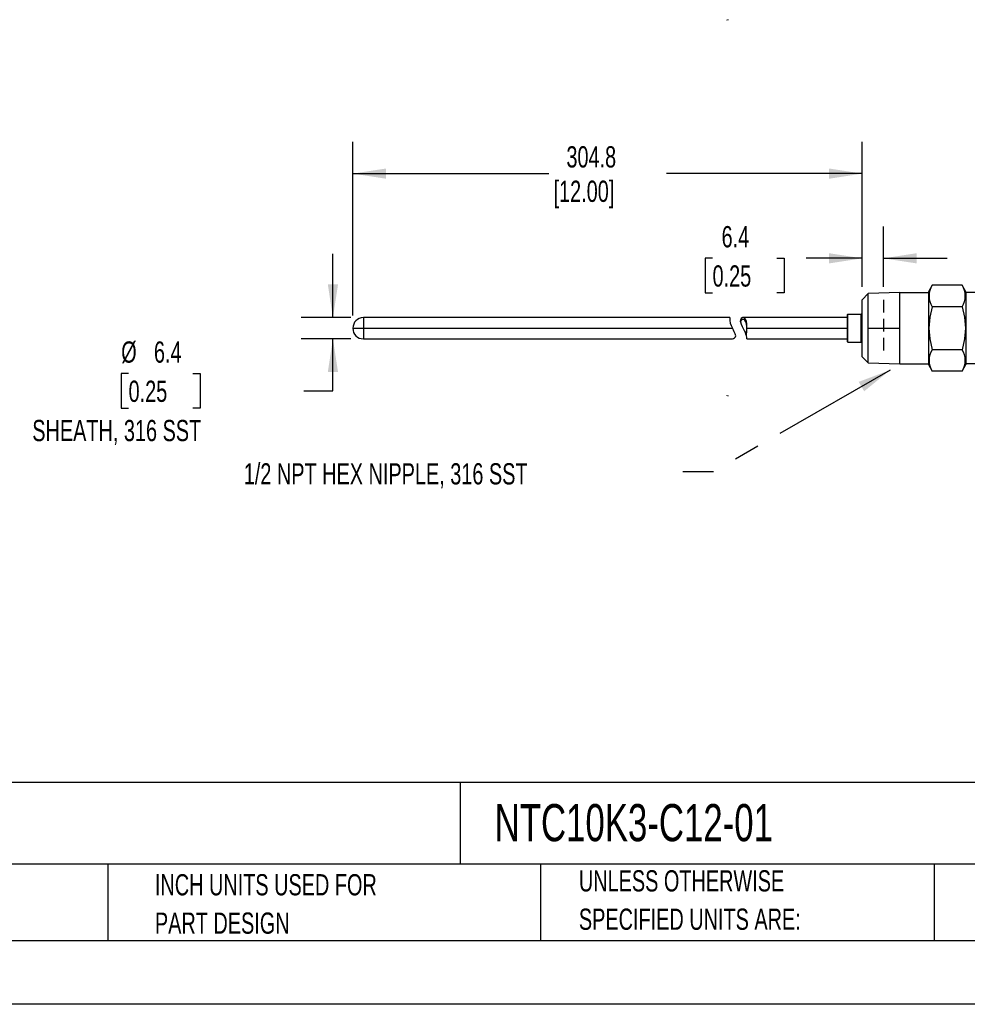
# Model space of a CAD drawing. Header units: millimetres. Extents: x 0 to 838, y 0 to 648.
# Tile 9 of 16: x 336 to 619, y 0 to 294. Entities that reach past the tile are written whole.
import ezdxf

# ---------------------------------------------------------------- set-up
doc = ezdxf.new("R2010")
doc.units = ezdxf.units.MM
doc.header["$LTSCALE"] = 3
doc.linetypes.add('CENTERX2', pattern=[20.32, 12.7, -2.54, 2.54, -2.54])
doc.linetypes.add('HIDDEN', pattern=[1.905, 1.27, -0.635])
doc.layers.add('DIMENSIONS', color=140, linetype='Continuous', lineweight=25)
doc.layers.add('TEXT', color=140, linetype='Continuous', lineweight=25)
doc.layers.add('HIDDEN', color=102, linetype='HIDDEN')
doc.styles.add('SLDTEXTSTYLE0', font='TXT', dxfattribs={"width": 0.7})
doc.dimstyles.new('SLDDIMSTYLE0', dxfattribs={"dimtxt": 6.474023, "dimasz": 9.906, "dimexe": 0, "dimexo": 0.0625, "dimgap": 1.618506, "dimtad": 0, "dimtih": 1, "dimtoh": 1, "dimdec": 1, "dimrnd": 1e-09, "dimzin": 12, "dimdsep": 46, "dimtxsty": 'SLDTEXTSTYLE0', "dimsah": 1, "dimcen": 0.09, "dimadec": 0, "dimazin": 3, "dimtfac": 1, "dimtdec": 1, "dimtmove": 0, "dimatfit": 0, "dimfxl": 0, "dimfrac": 2, "dimtolj": 1, "dimtzin": 12, "dimarcsym": 0})
doc.dimstyles.new('SLDDIMSTYLE1', dxfattribs={"dimtxt": 6.474023, "dimasz": 9.906, "dimexe": 0, "dimexo": 0.0625, "dimgap": 1.618506, "dimtad": 0, "dimtih": 1, "dimtoh": 1, "dimdec": 1, "dimrnd": 1e-09, "dimzin": 12, "dimdsep": 46, "dimtxsty": 'SLDTEXTSTYLE0', "dimsah": 1, "dimcen": 0.09, "dimadec": 0, "dimazin": 3, "dimtfac": 1, "dimtdec": 1, "dimtofl": 0, "dimtmove": 0, "dimatfit": 3, "dimfxl": 0, "dimfrac": 2, "dimtolj": 1, "dimtzin": 12, "dimarcsym": 0})
doc.dimstyles.new('SLDDIMSTYLE2', dxfattribs={"dimtxt": 0.18, "dimasz": 9.906, "dimexe": 0, "dimexo": 0.0625, "dimgap": 0, "dimtad": 0, "dimtih": 1, "dimtoh": 1, "dimdec": 0, "dimrnd": 1e-09, "dimzin": 0, "dimdsep": 46, "dimtxsty": 'Standard', "dimsah": 1, "dimcen": 0.09, "dimadec": 0, "dimazin": 0, "dimtfac": 9.906, "dimtdec": 0, "dimtofl": 0, "dimtmove": 0, "dimatfit": 3, "dimfxl": 0, "dimfrac": 2, "dimtolj": 1, "dimtzin": 0, "dimarcsym": 0})

# ---------------------------------------------------------------- blocks, each defined once
blk = doc.blocks.new('SW_NOTE_0')
at = {"layer": 'TEXT', "color": 0, "linetype": 'CENTERX2', "lineweight": 18, "char_height": 4.58265, "attachment_point": 1, "style": 'SLDTEXTSTYLE0'}
for s, insert in [('PROSENSE TEMPERATURE SENSOR, 10K-3 THERMISTOR, CONNECTION HEAD PROBE, 12IN INSERTION LENGTH, 1/4IN PROBE DIAMETER,', (0, 5.91)), ('STAINLESS STEEL SHEATH, 1/2IN MALE NPT PROCESS CONNECTION, ALUMINUM SCREW COVER HEAD WITH 24IN, 24 AWG PVC WIRE LEADS', (0, -3.18))]:
    blk.add_mtext(s, dxfattribs=dict(at, insert=insert))
blk = doc.blocks.new('SW_NOTE_0_2')
at = {"layer": 'TEXT', "color": 0, "linetype": 'CENTERX2', "lineweight": 18, "char_height": 6.35, "attachment_point": 1, "style": 'SLDTEXTSTYLE0'}
for s, insert in [('UNLESS OTHERWISE', (0, 8.19)), ('SPECIFIED UNITS ARE:', (0, -3.28))]:
    blk.add_mtext(s, dxfattribs=dict(at, insert=insert))
blk = doc.blocks.new('SW_NOTE_0_6')
at = {"layer": 'TEXT', "color": 0, "linetype": 'CENTERX2', "lineweight": 18, "char_height": 6.35, "attachment_point": 1, "style": 'SLDTEXTSTYLE0'}
for s, insert in [('INCH UNITS USED FOR', (0, 8.19)), ('PART DESIGN', (0, -3.28))]:
    blk.add_mtext(s, dxfattribs=dict(at, insert=insert))
blk = doc.blocks.new('_D')
at = {"layer": 'DIMENSIONS'}
for p, q in [((587.6, 214.52), (587.6, 232.61)), ((593.95, 214.52), (593.95, 232.61)), ((542.81, 223.08), (540.64, 223.08)), ((540.64, 223.08), (540.64, 212.8)), ((562.05, 223.08), (564.23, 223.08)), ((564.23, 223.08), (564.23, 212.8)), ((587.6, 223.08), (570.82, 223.08)), ((593.95, 223.08), (613, 223.08)), ((540.64, 212.8), (542.81, 212.8)), ((564.23, 212.8), (562.05, 212.8))]:
    blk.add_line(p, q, dxfattribs=at)
for points in [[(587.6, 223.08), (577.69, 224.61), (577.69, 221.56)], [(593.95, 223.08), (603.86, 221.56), (603.86, 224.61)]]:
    blk.add_solid(points, dxfattribs=at)
at = {"layer": 'DIMENSIONS', "char_height": 6.35, "attachment_point": 1, "style": 'SLDTEXTSTYLE0'}
for s, insert in [('6.4', (545.51, 232.72)), ('0.25', (542.81, 220.98))]:
    blk.add_mtext(s, dxfattribs=dict(at, insert=insert))
blk = doc.blocks.new('_D_2')
at = {"layer": 'DIMENSIONS'}
for p, q in [((429.24, 205.35), (429.24, 224.4)), ((434.56, 205.35), (419.72, 205.35)), ((434.56, 199), (419.72, 199)), ((429.24, 183.45), (429.24, 199)), ((368.11, 188.6), (365.93, 188.6)), ((365.93, 188.6), (365.93, 178.31)), ((387.35, 188.6), (389.52, 188.6)), ((389.52, 188.6), (389.52, 178.31)), ((420.5, 183.45), (429.24, 183.45)), ((365.93, 178.31), (368.11, 178.31)), ((389.52, 178.31), (387.35, 178.31))]:
    blk.add_line(p, q, dxfattribs=at)
for points in [[(429.24, 205.35), (430.77, 215.26), (427.72, 215.26)], [(429.24, 199), (427.72, 189.1), (430.77, 189.1)]]:
    blk.add_solid(points, dxfattribs=at)
at = {"layer": 'DIMENSIONS', "char_height": 6.35, "attachment_point": 1, "style": 'SLDTEXTSTYLE0'}
for s, insert in [('%%c', (365.91, 198.23)), ('6.4', (375.69, 198.23)), ('0.25', (368.11, 186.5)), ('SHEATH, 316 SST', (339.3, 174.76))]:
    blk.add_mtext(s, dxfattribs=dict(at, insert=insert))
blk = doc.blocks.new('_D_3')
at = {"layer": 'DIMENSIONS'}
for p, q in [((435.2, 205.99), (435.2, 257.94)), ((587.6, 214.52), (587.6, 257.94)), ((435.2, 248.41), (493.79, 248.41)), ((587.6, 248.41), (529.01, 248.41))]:
    blk.add_line(p, q, dxfattribs=at)
for points in [[(435.2, 248.41), (445.11, 246.89), (445.11, 249.94)], [(587.6, 248.41), (577.69, 249.94), (577.69, 246.89)]]:
    blk.add_solid(points, dxfattribs=at)
at = {"layer": 'DIMENSIONS', "char_height": 6.35, "attachment_point": 1, "style": 'SLDTEXTSTYLE0'}
for s, insert in [('304.8', (499.09, 256.6)), ('[12.00]', (495.24, 246.31))]:
    blk.add_mtext(s, dxfattribs=dict(at, insert=insert))

msp = doc.modelspace()

# ---------------------------------------------------------------- linework, layer by layer
for p, q in [((608.55, 215.01), (607.41, 213.03)), ((617.45, 215.01), (608.55, 215.01)), ((618.59, 213.03), (617.45, 215.01)), ((589.38, 212.55), (587.6, 210.71)), ((598.83, 212.84), (589.38, 212.55)), ((589.38, 202.18), (589.38, 212.55)), ((598.83, 202.18), (598.83, 212.84)), ((598.83, 212.84), (607.41, 212.84)), ((607.41, 213.03), (607.41, 202.18)), ((618.59, 213.03), (618.59, 202.18)), ((627.17, 212.84), (618.59, 212.84)), ((587.6, 193.64), (587.6, 210.71)), ((583.15, 206.24), (583.28, 206.37)), ((583.15, 198.11), (583.15, 206.24)), ((583.28, 197.99), (583.28, 206.37)), ((583.28, 206.37), (587.22, 206.37)), ((587.22, 197.99), (587.22, 206.37)), ((617.45, 208.59), (608.55, 208.59)), ((548.01, 205.35), (438.37, 205.35)), ((438.37, 205.35), (438.37, 202.18)), ((551.18, 204.06), (551.13, 204.42)), ((583.15, 205.35), (551.93, 205.35)), ((435.2, 202.18), (438.37, 202.18)), ((438.37, 202.18), (548.76, 202.18)), ((438.37, 202.18), (438.37, 199)), ((552.93, 199.93), (552.81, 200.29)), ((553.06, 202.18), (583.15, 202.18)), ((589.38, 191.81), (589.38, 202.18)), ((589.38, 202.18), (598.83, 202.18)), ((598.83, 191.51), (598.83, 202.18)), ((607.41, 202.18), (607.41, 191.32)), ((607.41, 202.18), (607.56, 202.18)), ((618.44, 202.18), (618.59, 202.18)), ((618.59, 202.18), (618.59, 191.32)), ((438.37, 199), (548.76, 199)), ((553.06, 199), (583.15, 199)), ((583.15, 198.11), (583.28, 197.99)), ((583.28, 197.99), (587.22, 197.99)), ((617.45, 195.76), (608.55, 195.76)), ((587.6, 193.64), (589.38, 191.81)), ((589.38, 191.81), (598.83, 191.51)), ((598.83, 191.51), (607.41, 191.51)), ((627.17, 191.51), (618.59, 191.51)), ((607.41, 191.32), (608.55, 189.34)), ((617.45, 189.34), (608.55, 189.34)), ((617.45, 189.34), (618.59, 191.32))]:
    msp.add_line(p, q)
at = {"color": 7, "linetype": 'Continuous'}
msp.add_line((838.21, 0.01), (0.01, 0.01), dxfattribs=at)
at = {"flags": 128}
for points in [[(608.55, 208.59), (607.83, 205.45), (607.56, 202.18)], [(617.45, 208.59), (618.17, 205.45), (618.44, 202.18)], [(548.01, 205.32), (548.02, 205.34), (547.97, 205.1), (547.94, 204.53), (548.09, 203.74), (548.39, 202.95), (548.76, 202.18)], [(553.06, 202.18), (553.06, 202.4), (553.05, 203.44), (552.95, 204.33), (552.7, 204.93), (552.31, 205.26), (551.79, 205.34), (551.36, 205.08), (551.15, 204.61), (551.13, 204.42)], [(553.02, 202.18), (553.02, 202.63), (552.95, 203.46), (552.79, 204.13), (552.51, 204.58), (552.12, 204.82), (551.65, 204.78), (551.33, 204.47), (551.18, 204.06)], [(551.18, 204.06), (551.36, 203.44), (551.67, 202.72), (552.08, 201.88), (552.55, 200.93), (552.79, 200.33)], [(607.56, 202.18), (607.82, 198.97), (608.55, 195.76)], [(618.44, 202.18), (618.18, 198.97), (617.45, 195.76)]]:
    msp.add_lwpolyline(points, dxfattribs=at)
at = {"color": 179, "linetype": 'Continuous', "lineweight": 18}
for centre, start, end in [((547.3, 293.94), 57, 131.407), ((547.3, 182.42), 228.593, 302.9999)]:
    msp.add_arc(centre, 0.5, start, end, dxfattribs=at)
for centre, radius, start, end in [((613.4, 211.8), 5.81, 146.4991, 213.5009), ((612.6, 211.8), 5.81, 326.4991, 33.5009), ((587.22, 206.75), 0.381, 270, 0), ((438.37, 202.18), 3.17, 90, 180), ((438.37, 202.18), 3.18, 180, 270), ((535.25, 194.85), 15.36, 19.3039, 28.4704), ((546.44, 201.96), 6.59, 345.3447, 1.9038), ((543.36, 201.62), 9.72, 349.9765, 3.2639), ((548.66, 200.1), 1.1, 274.8785, 351.2915), ((549.89, 199.02), 3.17, 359.5903, 16.6383), ((587.22, 197.6), 0.381, 0, 90), ((613.4, 192.55), 5.81, 146.4991, 213.5009), ((612.6, 192.55), 5.81, 326.4991, 33.5009)]:
    msp.add_arc(centre, radius, start, end)
at = {"layer": 'HIDDEN'}
msp.add_line((593.95, 210.71), (593.95, 193.64), dxfattribs=at)
at = {"layer": 'TEXT'}
for p, q in [((819.15, 66.38), (19.05, 66.38)), ((467.28, 66.38), (467.28, 41.91)), ((819.15, 41.91), (19.05, 41.91)), ((361.94, 41.91), (361.94, 19.05)), ((491.34, 41.91), (491.34, 19.05)), ((609.07, 41.91), (609.07, 19.05)), ((19.05, 19.05), (819.15, 19.05))]:
    msp.add_line(p, q, dxfattribs=at)

# ---------------------------------------------------------------- block references
at = {"layer": 'TEXT', "linetype": 'CENTERX2', "lineweight": 18}
for name, p in [('SW_NOTE_0', (24.34, 56.04)), ('SW_NOTE_0_6', (375.99, 30.74)), ('SW_NOTE_0_2', (502.82, 31.91))]:
    msp.add_blockref(name, p, dxfattribs=at)

# ---------------------------------------------------------------- texts
at = {"layer": 'TEXT', "linetype": 'CENTERX2', "lineweight": 18, "attachment_point": 1, "style": 'SLDTEXTSTYLE0'}
for s, insert, char_height in [('1/2 NPT HEX NIPPLE, 316 SST', (402.57, 161.81), 6.35), ('NTC10K3-C12-01', (477.62, 59.89), 11.1125)]:
    msp.add_mtext(s, dxfattribs=dict(at, insert=insert, char_height=char_height))

# ---------------------------------------------------------------- dimensions: what is measured, and where the dimension line sits
at = {"layer": 'DIMENSIONS'}
for base, p1, p2, angle, text, dimstyle, picture, middle in [((587.6, 248.41), (435.2, 202.18), (587.6, 210.71), 0, '304.8\\P[12.00]', 'SLDDIMSTYLE1', '_D_3', (511.4, 248.41)), ((429.24338494, 205.35140851), (438.37477876, 199.00140851), (438.37477876, 205.35140851), 90, '%%c<>\\PSHEATH, 316 SST', 'SLDDIMSTYLE0', '_D_2', (429.24338494, 183.4543863))]:
    dim = msp.add_linear_dim(base=base, p1=p1, p2=p2, angle=angle, text=text, dimstyle=dimstyle, dxfattribs=at)
    dim.commit()
    dim.dimension.update_dxf_attribs({"geometry": picture, "text_midpoint": middle, "dimtype": 160})
dim = msp.add_linear_dim(base=(593.9523, 223.0849), p1=(587.5998, 210.7136), p2=(593.9523, 210.7136), dimstyle='SLDDIMSTYLE0', dxfattribs=at)
dim.commit()
dim.dimension.update_dxf_attribs({"geometry": '_D', "text_midpoint": (552.4332, 223.0849), "dimtype": 160})

# ---------------------------------------------------------------- leaders
at = {"layer": 'TEXT', "linetype": 'CENTERX2', "lineweight": 18}
msp.add_leader([(595.94, 189.67), (543.13, 159.28), (533.95, 159.28)], dimstyle='SLDDIMSTYLE2', dxfattribs=at)

doc.saveas('drawing.dxf')
